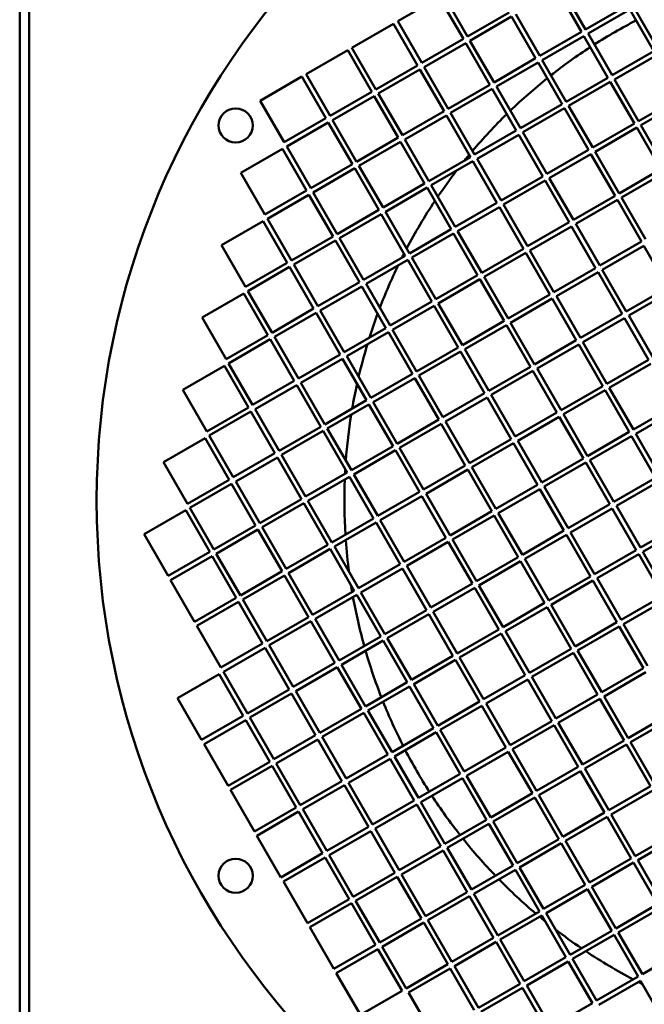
# Model space of a CAD drawing. Header units: millimetres. Extents: x 215 to 625, y 62 to 532.
# Tile 2 of 5: x 215 to 345, y 219 to 424. Entities that reach past the tile are written whole.
import ezdxf

# ---------------------------------------------------------------- set-up
doc = ezdxf.new("R2010")
doc.units = ezdxf.units.MM
doc.header["$LTSCALE"] = 2
doc.layers.add('Widoczne (ISO)', color=7, linetype='Continuous', lineweight=50)

msp = doc.modelspace()

# ---------------------------------------------------------------- linework, layer by layer
at = {"layer": 'Widoczne (ISO)'}
for p, q in [((215, 62), (215, 532)), ((217, 64), (217, 530)), ((326.8, 430.12), (331.8, 421.46)), ((332.67, 421.96), (327.67, 430.62)), ((293.59, 423.65), (302.25, 428.65)), ((302.25, 428.65), (307.25, 419.99)), ((308.12, 420.49), (303.12, 429.15)), ((341.33, 426.96), (332.67, 421.96)), ((333.17, 421.09), (341.83, 426.09)), ((341.83, 426.09), (346.83, 417.43)), ((347.7, 417.93), (342.7, 426.59)), ((316.78, 425.49), (308.12, 420.49)), ((308.62, 419.62), (317.28, 424.62)), ((317.28, 424.62), (322.28, 415.96)), ((323.14, 416.46), (318.14, 425.12)), ((284.06, 418.15), (292.73, 423.15)), ((292.73, 423.15), (297.73, 414.49)), ((298.59, 414.99), (293.59, 423.65)), ((307.25, 419.99), (298.59, 414.99)), ((331.8, 421.46), (323.14, 416.46)), ((323.64, 415.59), (332.3, 420.59)), ((332.3, 420.59), (337.3, 411.93)), ((338.17, 412.43), (333.17, 421.09)), ((274.54, 412.65), (283.2, 417.65)), ((283.2, 417.65), (288.2, 408.99)), ((289.06, 409.49), (284.06, 418.15)), ((299.09, 414.12), (307.75, 419.12)), ((307.75, 419.12), (312.75, 410.46)), ((313.62, 410.96), (308.62, 419.62)), ((322.28, 415.96), (313.62, 410.96)), ((328.64, 406.93), (323.64, 415.59)), ((346.83, 417.43), (338.17, 412.43)), ((338.67, 411.57), (347.33, 416.57)), ((297.73, 414.49), (289.06, 409.49)), ((289.56, 408.62), (298.23, 413.62)), ((298.23, 413.62), (303.23, 404.96)), ((304.09, 405.46), (299.09, 414.12)), ((314.12, 410.09), (322.78, 415.09)), ((322.78, 415.09), (327.78, 406.43)), ((265.01, 407.15), (273.67, 412.15)), ((273.67, 412.15), (278.67, 403.49)), ((279.54, 403.99), (274.54, 412.65)), ((337.3, 411.93), (328.64, 406.93)), ((343.67, 402.91), (338.67, 411.57)), ((312.75, 410.46), (304.09, 405.46)), ((304.59, 404.59), (313.25, 409.59)), ((313.25, 409.59), (318.25, 400.93)), ((319.12, 401.43), (314.12, 410.09)), ((329.14, 406.07), (337.8, 411.07)), ((337.8, 411.07), (342.8, 402.41)), ((288.2, 408.99), (279.54, 403.99)), ((280.04, 403.12), (288.7, 408.12)), ((288.7, 408.12), (293.7, 399.46)), ((294.56, 399.96), (289.56, 408.62)), ((352.33, 407.91), (343.67, 402.91)), ((270.01, 398.49), (265.01, 407.15)), ((327.78, 406.43), (319.12, 401.43)), ((319.62, 400.57), (328.28, 405.57)), ((328.28, 405.57), (333.28, 396.91)), ((334.14, 397.41), (329.14, 406.07)), ((344.17, 402.04), (352.83, 407.04)), ((278.67, 403.49), (270.01, 398.49)), ((303.23, 404.96), (294.56, 399.96)), ((295.06, 399.09), (303.73, 404.09)), ((303.73, 404.09), (308.73, 395.43)), ((309.59, 395.93), (304.59, 404.59)), ((270.51, 397.62), (279.17, 402.62)), ((279.17, 402.62), (284.17, 393.96)), ((285.04, 394.46), (280.04, 403.12)), ((342.8, 402.41), (334.14, 397.41)), ((334.64, 396.54), (343.3, 401.54)), ((343.3, 401.54), (348.3, 392.88)), ((349.17, 393.38), (344.17, 402.04)), ((293.7, 399.46), (285.04, 394.46)), ((318.25, 400.93), (309.59, 395.93)), ((310.09, 395.07), (318.75, 400.07)), ((318.75, 400.07), (323.75, 391.41)), ((324.62, 391.91), (319.62, 400.57)), ((275.51, 388.96), (270.51, 397.62)), ((285.54, 393.59), (294.2, 398.59)), ((294.2, 398.59), (299.2, 389.93)), ((300.06, 390.43), (295.06, 399.09)), ((260.99, 392.12), (269.65, 397.12)), ((269.65, 397.12), (274.65, 388.46)), ((308.73, 395.43), (300.06, 390.43)), ((333.28, 396.91), (324.62, 391.91)), ((325.12, 391.04), (333.78, 396.04)), ((333.78, 396.04), (338.78, 387.38)), ((339.64, 387.88), (334.64, 396.54)), ((284.17, 393.96), (275.51, 388.96)), ((276.01, 388.09), (284.67, 393.09)), ((284.67, 393.09), (289.67, 384.43)), ((290.54, 384.93), (285.54, 393.59)), ((300.56, 389.57), (309.23, 394.57)), ((309.23, 394.57), (314.23, 385.91)), ((315.09, 386.41), (310.09, 395.07)), ((265.99, 383.46), (260.99, 392.12)), ((323.75, 391.41), (315.09, 386.41)), ((330.12, 382.38), (325.12, 391.04)), ((348.3, 392.88), (339.64, 387.88)), ((340.14, 387.01), (348.8, 392.01)), ((299.2, 389.93), (290.54, 384.93)), ((291.04, 384.07), (299.7, 389.07)), ((299.7, 389.07), (304.7, 380.41)), ((305.56, 380.91), (300.56, 389.57)), ((315.59, 385.54), (324.25, 390.54)), ((324.25, 390.54), (329.25, 381.88)), ((274.65, 388.46), (265.99, 383.46)), ((266.49, 382.59), (275.15, 387.59)), ((275.15, 387.59), (280.15, 378.93)), ((281.01, 379.43), (276.01, 388.09)), ((338.78, 387.38), (330.12, 382.38)), ((345.14, 378.35), (340.14, 387.01)), ((314.23, 385.91), (305.56, 380.91)), ((306.06, 380.04), (314.73, 385.04)), ((314.73, 385.04), (319.73, 376.38)), ((320.59, 376.88), (315.59, 385.54)), ((330.62, 381.51), (339.28, 386.51)), ((339.28, 386.51), (344.28, 377.85)), ((289.67, 384.43), (281.01, 379.43)), ((281.51, 378.57), (290.17, 383.57)), ((290.17, 383.57), (295.17, 374.91)), ((296.04, 375.41), (291.04, 384.07)), ((256.96, 377.09), (265.62, 382.09)), ((265.62, 382.09), (270.62, 373.43)), ((271.49, 373.93), (266.49, 382.59)), ((329.25, 381.88), (320.59, 376.88)), ((321.09, 376.01), (329.75, 381.01)), ((329.75, 381.01), (334.75, 372.35)), ((335.62, 372.85), (330.62, 381.51)), ((280.15, 378.93), (271.49, 373.93)), ((304.7, 380.41), (296.04, 375.41)), ((296.54, 374.54), (305.2, 379.54)), ((305.2, 379.54), (310.2, 370.88)), ((311.06, 371.38), (306.06, 380.04)), ((261.96, 368.43), (256.96, 377.09)), ((271.99, 373.07), (280.65, 378.07)), ((280.65, 378.07), (285.65, 369.41)), ((286.51, 369.91), (281.51, 378.57)), ((344.28, 377.85), (335.62, 372.85)), ((336.12, 371.99), (344.78, 376.99)), ((344.78, 376.99), (349.78, 368.33)), ((295.17, 374.91), (286.51, 369.91)), ((319.73, 376.38), (311.06, 371.38)), ((311.56, 370.51), (320.23, 375.51)), ((320.23, 375.51), (325.23, 366.85)), ((326.09, 367.35), (321.09, 376.01)), ((270.62, 373.43), (261.96, 368.43)), ((276.99, 364.41), (271.99, 373.07)), ((287.01, 369.04), (295.67, 374.04)), ((295.67, 374.04), (300.67, 365.38)), ((301.54, 365.88), (296.54, 374.54)), ((262.46, 367.57), (271.12, 372.57)), ((271.12, 372.57), (276.12, 363.91)), ((310.2, 370.88), (301.54, 365.88)), ((334.75, 372.35), (326.09, 367.35)), ((326.59, 366.49), (335.25, 371.49)), ((335.25, 371.49), (340.25, 362.83)), ((341.12, 363.33), (336.12, 371.99)), ((285.65, 369.41), (276.99, 364.41)), ((277.49, 363.54), (286.15, 368.54)), ((286.15, 368.54), (291.15, 359.88)), ((292.01, 360.38), (287.01, 369.04)), ((302.04, 365.01), (310.7, 370.01)), ((310.7, 370.01), (315.7, 361.35)), ((316.56, 361.85), (311.56, 370.51)), ((252.93, 362.07), (261.59, 367.07)), ((261.59, 367.07), (266.59, 358.41)), ((267.46, 358.91), (262.46, 367.57)), ((325.23, 366.85), (316.56, 361.85)), ((331.59, 357.83), (326.59, 366.49)), ((349.78, 368.33), (341.12, 363.33)), ((341.62, 362.46), (350.28, 367.46)), ((300.67, 365.38), (292.01, 360.38)), ((292.51, 359.51), (301.17, 364.51)), ((301.17, 364.51), (306.17, 355.85)), ((307.04, 356.35), (302.04, 365.01)), ((317.06, 360.99), (325.73, 365.99)), ((325.73, 365.99), (330.73, 357.33)), ((276.12, 363.91), (267.46, 358.91)), ((267.96, 358.04), (276.62, 363.04)), ((276.62, 363.04), (281.62, 354.38)), ((282.49, 354.88), (277.49, 363.54)), ((340.25, 362.83), (331.59, 357.83)), ((346.62, 353.8), (341.62, 362.46)), ((257.93, 353.41), (252.93, 362.07)), ((315.7, 361.35), (307.04, 356.35)), ((307.54, 355.49), (316.2, 360.49)), ((316.2, 360.49), (321.2, 351.83)), ((322.06, 352.33), (317.06, 360.99)), ((332.09, 356.96), (340.75, 361.96)), ((340.75, 361.96), (345.75, 353.3)), ((266.59, 358.41), (257.93, 353.41)), ((291.15, 359.88), (282.49, 354.88)), ((282.99, 354.01), (291.65, 359.01)), ((291.65, 359.01), (296.65, 350.35)), ((297.51, 350.85), (292.51, 359.51)), ((258.43, 352.54), (267.09, 357.54)), ((267.09, 357.54), (272.09, 348.88)), ((272.96, 349.38), (267.96, 358.04)), ((330.73, 357.33), (322.06, 352.33)), ((322.56, 351.46), (331.23, 356.46)), ((331.23, 356.46), (336.23, 347.8)), ((337.09, 348.3), (332.09, 356.96)), ((281.62, 354.38), (272.96, 349.38)), ((306.17, 355.85), (297.51, 350.85)), ((298.01, 349.99), (306.67, 354.99)), ((306.67, 354.99), (311.67, 346.33)), ((312.54, 346.83), (307.54, 355.49)), ((263.43, 343.88), (258.43, 352.54)), ((273.46, 348.51), (282.12, 353.51)), ((282.12, 353.51), (287.12, 344.85)), ((287.99, 345.35), (282.99, 354.01)), ((345.75, 353.3), (337.09, 348.3)), ((337.59, 347.44), (346.25, 352.44)), ((248.91, 347.04), (257.57, 352.04)), ((257.57, 352.04), (262.57, 343.38)), ((296.65, 350.35), (287.99, 345.35)), ((321.2, 351.83), (312.54, 346.83)), ((313.04, 345.96), (321.7, 350.96)), ((321.7, 350.96), (326.7, 342.3)), ((327.56, 342.8), (322.56, 351.46)), ((272.09, 348.88), (263.43, 343.88)), ((278.46, 339.85), (273.46, 348.51)), ((288.49, 344.49), (297.15, 349.49)), ((297.15, 349.49), (302.15, 340.83)), ((303.01, 341.33), (298.01, 349.99)), ((253.91, 338.38), (248.91, 347.04)), ((263.93, 343.01), (272.59, 348.01)), ((272.59, 348.01), (277.59, 339.35)), ((311.67, 346.33), (303.01, 341.33)), ((336.23, 347.8), (327.56, 342.8)), ((328.06, 341.94), (336.73, 346.94)), ((336.73, 346.94), (341.73, 338.27)), ((342.59, 338.77), (337.59, 347.44)), ((287.12, 344.85), (278.46, 339.85)), ((278.96, 338.99), (287.62, 343.99)), ((287.62, 343.99), (292.62, 335.33)), ((293.49, 335.83), (288.49, 344.49)), ((303.51, 340.46), (312.17, 345.46)), ((312.17, 345.46), (317.17, 336.8)), ((318.04, 337.3), (313.04, 345.96)), ((262.57, 343.38), (253.91, 338.38)), ((254.41, 337.51), (263.07, 342.51)), ((263.07, 342.51), (268.07, 333.85)), ((268.93, 334.35), (263.93, 343.01)), ((326.7, 342.3), (318.04, 337.3)), ((333.06, 333.27), (328.06, 341.94)), ((351.25, 343.77), (342.59, 338.77)), ((343.09, 337.91), (351.75, 342.91)), ((302.15, 340.83), (293.49, 335.83)), ((293.99, 334.96), (302.65, 339.96)), ((302.65, 339.96), (307.65, 331.3)), ((308.51, 331.8), (303.51, 340.46)), ((318.54, 336.44), (327.2, 341.44)), ((327.2, 341.44), (332.2, 332.77)), ((277.59, 339.35), (268.93, 334.35)), ((269.43, 333.49), (278.09, 338.49)), ((278.09, 338.49), (283.09, 329.83)), ((283.96, 330.33), (278.96, 338.99)), ((341.73, 338.27), (333.06, 333.27)), ((348.09, 329.25), (343.09, 337.91)), ((244.88, 332.01), (253.54, 337.01)), ((253.54, 337.01), (258.54, 328.35)), ((259.41, 328.85), (254.41, 337.51)), ((317.17, 336.8), (308.51, 331.8)), ((309.01, 330.94), (317.67, 335.94)), ((317.67, 335.94), (322.67, 327.27)), ((323.54, 327.77), (318.54, 336.44)), ((333.56, 332.41), (342.23, 337.41)), ((342.23, 337.41), (347.23, 328.75)), ((268.07, 333.85), (259.41, 328.85)), ((292.62, 335.33), (283.96, 330.33)), ((284.46, 329.46), (293.12, 334.46)), ((293.12, 334.46), (298.12, 325.8)), ((298.99, 326.3), (293.99, 334.96)), ((249.88, 323.35), (244.88, 332.01)), ((259.91, 327.99), (268.57, 332.99)), ((268.57, 332.99), (273.57, 324.33)), ((274.43, 324.83), (269.43, 333.49)), ((332.2, 332.77), (323.54, 327.77)), ((324.04, 326.91), (332.7, 331.91)), ((332.7, 331.91), (337.7, 323.25)), ((338.56, 323.75), (333.56, 332.41)), ((283.09, 329.83), (274.43, 324.83)), ((307.65, 331.3), (298.99, 326.3)), ((299.49, 325.44), (308.15, 330.44)), ((308.15, 330.44), (313.15, 321.77)), ((314.01, 322.27), (309.01, 330.94)), ((258.54, 328.35), (249.88, 323.35)), ((264.91, 319.33), (259.91, 327.99)), ((274.93, 323.96), (283.59, 328.96)), ((283.59, 328.96), (288.59, 320.3)), ((289.46, 320.8), (284.46, 329.46)), ((347.23, 328.75), (338.56, 323.75)), ((339.06, 322.88), (347.73, 327.88)), ((250.38, 322.49), (259.04, 327.49)), ((259.04, 327.49), (264.04, 318.83)), ((298.12, 325.8), (289.46, 320.8)), ((322.67, 327.27), (314.01, 322.27)), ((314.51, 321.41), (323.17, 326.41)), ((323.17, 326.41), (328.17, 317.75)), ((329.04, 318.25), (324.04, 326.91)), ((273.57, 324.33), (264.91, 319.33)), ((265.41, 318.46), (274.07, 323.46)), ((274.07, 323.46), (279.07, 314.8)), ((279.93, 315.3), (274.93, 323.96)), ((289.96, 319.94), (298.62, 324.94)), ((298.62, 324.94), (303.62, 316.27)), ((304.49, 316.77), (299.49, 325.44)), ((240.85, 316.99), (249.51, 321.99)), ((249.51, 321.99), (254.51, 313.33)), ((255.38, 313.83), (250.38, 322.49)), ((313.15, 321.77), (304.49, 316.77)), ((319.51, 312.75), (314.51, 321.41)), ((337.7, 323.25), (329.04, 318.25)), ((329.54, 317.38), (338.2, 322.38)), ((338.2, 322.38), (343.2, 313.72)), ((344.06, 314.22), (339.06, 322.88)), ((288.59, 320.3), (279.93, 315.3)), ((280.43, 314.44), (289.09, 319.44)), ((289.09, 319.44), (294.09, 310.77)), ((294.96, 311.27), (289.96, 319.94)), ((304.99, 315.91), (313.65, 320.91)), ((313.65, 320.91), (318.65, 312.25)), ((264.04, 318.83), (255.38, 313.83)), ((255.88, 312.96), (264.54, 317.96)), ((264.54, 317.96), (269.54, 309.3)), ((270.41, 309.8), (265.41, 318.46)), ((328.17, 317.75), (319.51, 312.75)), ((334.54, 308.72), (329.54, 317.38)), ((352.73, 319.22), (344.06, 314.22)), ((344.56, 313.36), (353.23, 318.36)), ((245.85, 308.33), (240.85, 316.99)), ((303.62, 316.27), (294.96, 311.27)), ((295.46, 310.41), (304.12, 315.41)), ((304.12, 315.41), (309.12, 306.75)), ((309.99, 307.25), (304.99, 315.91)), ((320.01, 311.88), (328.67, 316.88)), ((328.67, 316.88), (333.67, 308.22)), ((254.51, 313.33), (245.85, 308.33)), ((279.07, 314.8), (270.41, 309.8)), ((270.91, 308.94), (279.57, 313.94)), ((279.57, 313.94), (284.57, 305.27)), ((285.43, 305.77), (280.43, 314.44)), ((343.2, 313.72), (334.54, 308.72)), ((349.56, 304.7), (344.56, 313.36)), ((246.35, 307.46), (255.01, 312.46)), ((255.01, 312.46), (260.01, 303.8)), ((260.88, 304.3), (255.88, 312.96)), ((318.65, 312.25), (309.99, 307.25)), ((310.49, 306.38), (319.15, 311.38)), ((319.15, 311.38), (324.15, 302.72)), ((325.01, 303.22), (320.01, 311.88)), ((335.04, 307.86), (343.7, 312.86)), ((343.7, 312.86), (348.7, 304.2)), ((269.54, 309.3), (260.88, 304.3)), ((294.09, 310.77), (285.43, 305.77)), ((285.93, 304.91), (294.59, 309.91)), ((294.59, 309.91), (299.59, 301.25)), ((300.46, 301.75), (295.46, 310.41)), ((251.35, 298.8), (246.35, 307.46)), ((261.38, 303.44), (270.04, 308.44)), ((270.04, 308.44), (275.04, 299.77)), ((275.91, 300.27), (270.91, 308.94)), ((333.67, 308.22), (325.01, 303.22)), ((325.51, 302.36), (334.17, 307.36)), ((334.17, 307.36), (339.17, 298.7)), ((340.04, 299.2), (335.04, 307.86)), ((284.57, 305.27), (275.91, 300.27)), ((309.12, 306.75), (300.46, 301.75)), ((300.96, 300.88), (309.62, 305.88)), ((309.62, 305.88), (314.62, 297.22)), ((315.49, 297.72), (310.49, 306.38)), ((260.01, 303.8), (251.35, 298.8)), ((266.38, 294.77), (261.38, 303.44)), ((276.41, 299.41), (285.07, 304.41)), ((285.07, 304.41), (290.07, 295.75)), ((290.93, 296.25), (285.93, 304.91)), ((348.7, 304.2), (340.04, 299.2)), ((340.54, 298.33), (349.2, 303.33)), ((251.85, 297.94), (260.51, 302.94)), ((260.51, 302.94), (265.51, 294.27)), ((299.59, 301.25), (290.93, 296.25)), ((324.15, 302.72), (315.49, 297.72)), ((315.99, 296.86), (324.65, 301.86)), ((324.65, 301.86), (329.65, 293.2)), ((330.51, 293.7), (325.51, 302.36)), ((275.04, 299.77), (266.38, 294.77)), ((266.88, 293.91), (275.54, 298.91)), ((275.54, 298.91), (280.54, 290.25)), ((281.41, 290.75), (276.41, 299.41)), ((291.43, 295.38), (300.09, 300.38)), ((300.09, 300.38), (305.09, 291.72)), ((305.96, 292.22), (300.96, 300.88)), ((256.85, 289.27), (251.85, 297.94)), ((314.62, 297.22), (305.96, 292.22)), ((320.99, 288.2), (315.99, 296.86)), ((339.17, 298.7), (330.51, 293.7)), ((331.01, 292.83), (339.67, 297.83)), ((339.67, 297.83), (344.67, 289.17)), ((345.54, 289.67), (340.54, 298.33)), ((290.07, 295.75), (281.41, 290.75)), ((281.91, 289.88), (290.57, 294.88)), ((290.57, 294.88), (295.57, 286.22)), ((296.43, 286.72), (291.43, 295.38)), ((306.46, 291.36), (315.12, 296.36)), ((315.12, 296.36), (320.12, 287.7)), ((265.51, 294.27), (256.85, 289.27)), ((257.35, 288.41), (266.01, 293.41)), ((266.01, 293.41), (271.01, 284.75)), ((271.88, 285.25), (266.88, 293.91)), ((329.65, 293.2), (320.99, 288.2)), ((336.01, 284.17), (331.01, 292.83)), ((305.09, 291.72), (296.43, 286.72)), ((296.93, 285.86), (305.59, 290.86)), ((305.59, 290.86), (310.59, 282.2)), ((311.46, 282.7), (306.46, 291.36)), ((321.49, 287.33), (330.15, 292.33)), ((330.15, 292.33), (335.15, 283.67)), ((280.54, 290.25), (271.88, 285.25)), ((272.38, 284.38), (281.04, 289.38)), ((281.04, 289.38), (286.04, 280.72)), ((286.91, 281.22), (281.91, 289.88)), ((344.67, 289.17), (336.01, 284.17)), ((247.83, 282.91), (256.49, 287.91)), ((256.49, 287.91), (261.49, 279.25)), ((262.35, 279.75), (257.35, 288.41)), ((320.12, 287.7), (311.46, 282.7)), ((311.96, 281.83), (320.62, 286.83)), ((320.62, 286.83), (325.62, 278.17)), ((326.49, 278.67), (321.49, 287.33)), ((336.51, 283.3), (345.17, 288.3)), ((271.01, 284.75), (262.35, 279.75)), ((295.57, 286.22), (286.91, 281.22)), ((287.41, 280.36), (296.07, 285.36)), ((296.07, 285.36), (301.07, 276.7)), ((301.93, 277.2), (296.93, 285.86)), ((252.83, 274.25), (247.83, 282.91)), ((262.85, 278.88), (271.51, 283.88)), ((271.51, 283.88), (276.51, 275.22)), ((277.38, 275.72), (272.38, 284.38)), ((335.15, 283.67), (326.49, 278.67)), ((326.99, 277.8), (335.65, 282.8)), ((335.65, 282.8), (340.65, 274.14)), ((341.51, 274.64), (336.51, 283.3)), ((286.04, 280.72), (277.38, 275.72)), ((310.59, 282.2), (301.93, 277.2)), ((302.43, 276.33), (311.09, 281.33)), ((311.09, 281.33), (316.09, 272.67)), ((316.96, 273.17), (311.96, 281.83)), ((261.49, 279.25), (252.83, 274.25)), ((267.85, 270.22), (262.85, 278.88)), ((277.88, 274.86), (286.54, 279.86)), ((286.54, 279.86), (291.54, 271.2)), ((292.41, 271.7), (287.41, 280.36)), ((350.17, 279.64), (341.51, 274.64)), ((342.01, 273.78), (350.67, 278.78)), ((253.33, 273.38), (261.99, 278.38)), ((261.99, 278.38), (266.99, 269.72)), ((301.07, 276.7), (292.41, 271.7)), ((325.62, 278.17), (316.96, 273.17)), ((317.46, 272.3), (326.12, 277.3)), ((326.12, 277.3), (331.12, 268.64)), ((331.99, 269.14), (326.99, 277.8)), ((276.51, 275.22), (267.85, 270.22)), ((268.35, 269.36), (277.01, 274.36)), ((277.01, 274.36), (282.01, 265.7)), ((282.88, 266.2), (277.88, 274.86)), ((292.91, 270.83), (301.57, 275.83)), ((301.57, 275.83), (306.57, 267.17)), ((307.43, 267.67), (302.43, 276.33)), ((258.33, 264.72), (253.33, 273.38)), ((316.09, 272.67), (307.43, 267.67)), ((322.46, 263.64), (317.46, 272.3)), ((340.65, 274.14), (331.99, 269.14)), ((332.49, 268.28), (341.15, 273.28)), ((341.15, 273.28), (346.15, 264.62)), ((347.01, 265.12), (342.01, 273.78)), ((291.54, 271.2), (282.88, 266.2)), ((283.38, 265.33), (292.04, 270.33)), ((292.04, 270.33), (297.04, 261.67)), ((297.91, 262.17), (292.91, 270.83)), ((307.93, 266.8), (316.59, 271.8)), ((316.59, 271.8), (321.59, 263.14)), ((266.99, 269.72), (258.33, 264.72)), ((258.83, 263.86), (267.49, 268.86)), ((267.49, 268.86), (272.49, 260.2)), ((273.35, 260.7), (268.35, 269.36)), ((331.12, 268.64), (322.46, 263.64)), ((337.49, 259.62), (332.49, 268.28)), ((306.57, 267.17), (297.91, 262.17)), ((298.41, 261.3), (307.07, 266.3)), ((307.07, 266.3), (312.07, 257.64)), ((312.93, 258.14), (307.93, 266.8)), ((322.96, 262.78), (331.62, 267.78)), ((331.62, 267.78), (336.62, 259.12)), ((282.01, 265.7), (273.35, 260.7)), ((273.85, 259.83), (282.51, 264.83)), ((282.51, 264.83), (287.51, 256.17)), ((288.38, 256.67), (283.38, 265.33)), ((346.15, 264.62), (337.49, 259.62)), ((263.83, 255.2), (258.83, 263.86)), ((321.59, 263.14), (312.93, 258.14)), ((313.43, 257.28), (322.09, 262.28)), ((322.09, 262.28), (327.09, 253.62)), ((327.96, 254.12), (322.96, 262.78)), ((337.99, 258.75), (346.65, 263.75)), ((272.49, 260.2), (263.83, 255.2)), ((297.04, 261.67), (288.38, 256.67)), ((288.88, 255.8), (297.54, 260.8)), ((297.54, 260.8), (302.54, 252.14)), ((303.41, 252.64), (298.41, 261.3)), ((264.33, 254.33), (272.99, 259.33)), ((272.99, 259.33), (277.99, 250.67)), ((278.85, 251.17), (273.85, 259.83)), ((336.62, 259.12), (327.96, 254.12)), ((328.46, 253.25), (337.12, 258.25)), ((337.12, 258.25), (342.12, 249.59)), ((342.99, 250.09), (337.99, 258.75)), ((287.51, 256.17), (278.85, 251.17)), ((312.07, 257.64), (303.41, 252.64)), ((303.91, 251.78), (312.57, 256.78)), ((312.57, 256.78), (317.57, 248.12)), ((318.43, 248.62), (313.43, 257.28)), ((269.33, 245.67), (264.33, 254.33)), ((279.35, 250.3), (288.01, 255.3)), ((288.01, 255.3), (293.01, 246.64)), ((293.88, 247.14), (288.88, 255.8)), ((351.65, 255.09), (342.99, 250.09)), ((343.49, 249.23), (352.15, 254.23)), ((302.54, 252.14), (293.88, 247.14)), ((327.09, 253.62), (318.43, 248.62)), ((318.93, 247.75), (327.59, 252.75)), ((327.59, 252.75), (332.59, 244.09)), ((333.46, 244.59), (328.46, 253.25)), ((277.99, 250.67), (269.33, 245.67)), ((269.83, 244.8), (278.49, 249.8)), ((278.49, 249.8), (283.49, 241.14)), ((284.35, 241.64), (279.35, 250.3)), ((294.38, 246.28), (303.04, 251.28)), ((303.04, 251.28), (308.04, 242.62)), ((308.91, 243.12), (303.91, 251.78)), ((317.57, 248.12), (308.91, 243.12)), ((323.93, 239.09), (318.93, 247.75)), ((342.12, 249.59), (333.46, 244.59)), ((333.96, 243.73), (342.62, 248.73)), ((342.62, 248.73), (347.62, 240.06)), ((348.49, 240.56), (343.49, 249.23)), ((293.01, 246.64), (284.35, 241.64)), ((284.85, 240.78), (293.51, 245.78)), ((293.51, 245.78), (298.51, 237.12)), ((299.38, 237.62), (294.38, 246.28)), ((309.41, 242.25), (318.07, 247.25)), ((318.07, 247.25), (323.07, 238.59)), ((274.83, 236.14), (269.83, 244.8)), ((332.59, 244.09), (323.93, 239.09)), ((338.96, 235.06), (333.96, 243.73)), ((308.04, 242.62), (299.38, 237.62)), ((299.88, 236.75), (308.54, 241.75)), ((308.54, 241.75), (313.54, 233.09)), ((314.41, 233.59), (309.41, 242.25)), ((324.43, 238.23), (333.09, 243.23)), ((333.09, 243.23), (338.09, 234.56)), ((283.49, 241.14), (274.83, 236.14)), ((275.33, 235.28), (283.99, 240.28)), ((283.99, 240.28), (288.99, 231.62)), ((289.85, 232.12), (284.85, 240.78)), ((347.62, 240.06), (338.96, 235.06)), ((323.07, 238.59), (314.41, 233.59)), ((314.91, 232.73), (323.57, 237.73)), ((323.57, 237.73), (328.57, 229.06)), ((329.43, 229.56), (324.43, 238.23)), ((339.46, 234.2), (348.12, 239.2)), ((298.51, 237.12), (289.85, 232.12)), ((290.35, 231.25), (299.01, 236.25)), ((299.01, 236.25), (304.01, 227.59)), ((304.88, 228.09), (299.88, 236.75)), ((280.33, 226.62), (275.33, 235.28)), ((338.09, 234.56), (329.43, 229.56)), ((329.93, 228.7), (338.59, 233.7)), ((338.59, 233.7), (343.59, 225.04)), ((344.46, 225.54), (339.46, 234.2)), ((288.99, 231.62), (280.33, 226.62)), ((313.54, 233.09), (304.88, 228.09)), ((305.38, 227.23), (314.04, 232.23)), ((314.04, 232.23), (319.04, 223.56)), ((319.91, 224.06), (314.91, 232.73)), ((280.83, 225.75), (289.49, 230.75)), ((289.49, 230.75), (294.49, 222.09)), ((295.35, 222.59), (290.35, 231.25)), ((353.12, 230.54), (344.46, 225.54)), ((304.01, 227.59), (295.35, 222.59)), ((328.57, 229.06), (319.91, 224.06)), ((320.41, 223.2), (329.07, 228.2)), ((329.07, 228.2), (334.07, 219.54)), ((334.93, 220.04), (329.93, 228.7)), ((285.83, 217.09), (280.83, 225.75)), ((295.85, 221.73), (304.51, 226.73)), ((304.51, 226.73), (309.51, 218.06)), ((310.38, 218.56), (305.38, 227.23)), ((319.04, 223.56), (310.38, 218.56)), ((325.41, 214.54), (320.41, 223.2)), ((343.59, 225.04), (334.93, 220.04)), ((335.43, 219.17), (344.09, 224.17)), ((344.09, 224.17), (349.09, 215.51)), ((294.49, 222.09), (285.83, 217.09)), ((300.85, 213.06), (295.85, 221.73)), ((310.88, 217.7), (319.54, 222.7)), ((319.54, 222.7), (324.54, 214.04)), ((334.07, 219.54), (325.41, 214.54))]:
    msp.add_line(p, q, dxfattribs=at)
for centre, radius in [((395, 324), 164), ((259.9, 402), 3.55), ((259.9, 246), 3.55)]:
    msp.add_circle(centre, radius, dxfattribs=at)
for start, end in [(117.4527, 122.5473), (123.0572, 128.1765), (128.6913, 133.8865), (134.4118, 139.7415), (140.2836, 141.0395), (142.4153, 145.8207), (146.3878, 152.231), (152.835, 153.3263), (154.2422, 159.1321), (159.7918, 162.4575), (163.2067, 166.7933), (167.5425, 170.2082), (170.8679, 175.7578), (176.6737, 177.165), (177.769, 183.6122), (184.1793, 187.5847), (188.9605, 189.7164), (190.2585, 195.5882), (196.1135, 201.3087), (201.8235, 206.9428), (207.4527, 212.5473), (213.0572, 218.1765), (218.6913, 223.8865), (224.4118, 229.7415), (230.2836, 231.0395), (232.4153, 235.8207), (236.3878, 242.231), (242.835, 243.3263)]:
    msp.add_arc((395, 324), 112.5, start, end, dxfattribs=at)

doc.saveas('drawing.dxf')
